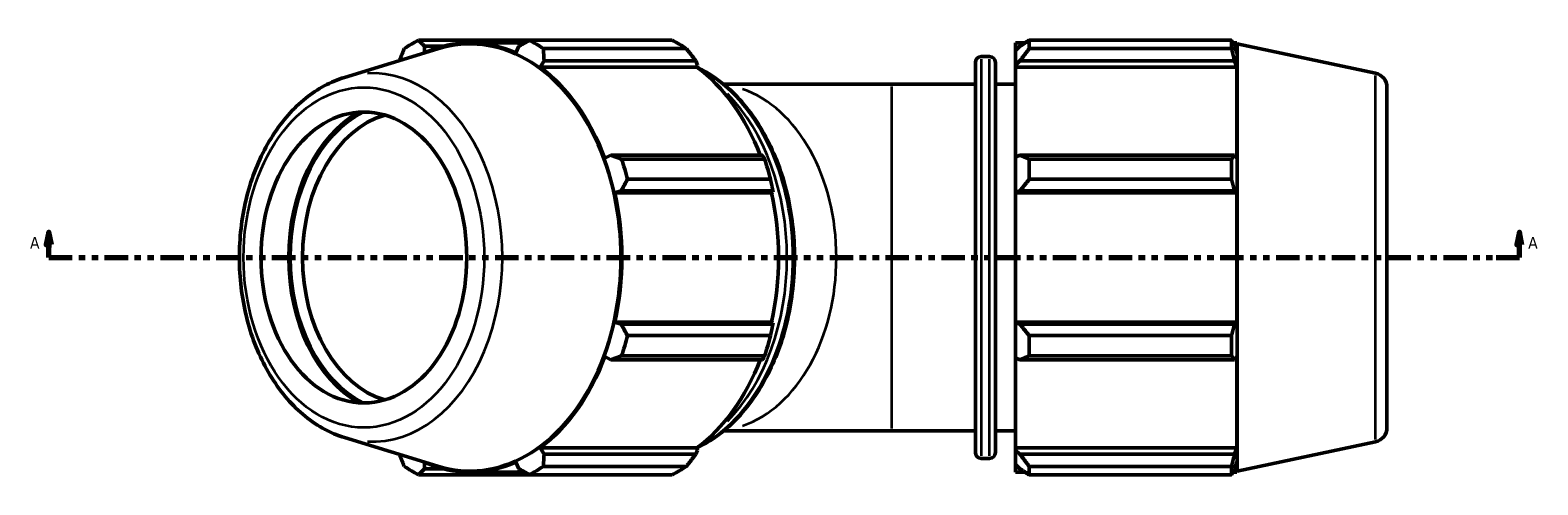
# Model space of a CAD drawing. Header units: inches. Extents: x -0.9 to 60.3, y -18.1 to 45.6.
# Tile 9 of 10: x 10.3 to 33.6, y 26.3 to 33.3. Entities that reach past the tile are written whole.
import ezdxf

# ---------------------------------------------------------------- set-up
doc = ezdxf.new("R2010")
doc.units = ezdxf.units.IN
doc.header["$MEASUREMENT"] = 0
doc.linetypes.add('DOUBLE_DASH_CHAIN', pattern=[1.2403, 0.6614, -0.0827, 0.1654, -0.0827, 0.1654, -0.0827])
for name, color, linetype, lineweight in [('Section Line (ANSI)', 7, 'DOUBLE_DASH_CHAIN', 70), ('Visible (ANSI)', 7, 'Continuous', 50), ('Visible Narrow (ANSI)', 7, 'Continuous', 35)]:
    doc.layers.add(name, color=color, linetype=linetype, lineweight=lineweight)
doc.styles.add('Label Text (ANSI)', font='tahoma.ttf')

# ---------------------------------------------------------------- blocks, each defined once
blk = doc.blocks.new('2dTransSection0')
at = {"layer": 'Section Line (ANSI)', "linetype": 'Continuous'}
for p, q in [((10.631, 30.215), (10.592, 30.019)), ((10.631, 30.019), (10.631, 30.215)), ((10.671, 30.019), (10.631, 30.215)), ((33.33, 30.215), (33.29, 30.019)), ((33.33, 30.019), (33.33, 30.215)), ((33.369, 30.019), (33.33, 30.215)), ((10.592, 30.019), (10.671, 30.019)), ((10.631, 29.822), (10.631, 30.019)), ((10.631, 29.822), (10.989, 29.822)), ((32.972, 29.822), (33.33, 29.822)), ((33.29, 30.019), (33.369, 30.019)), ((33.33, 29.822), (33.33, 30.019))]:
    blk.add_line(p, q, dxfattribs=at)
at = {"layer": 'Section Line (ANSI)', "linetype": 'DOUBLE_DASH_CHAIN', "ltscale": 0.545821}
blk.add_line((10.631, 29.822), (33.33, 29.822), dxfattribs=at)
at = {"layer": 'Section Line (ANSI)', "linetype": 'Continuous', "flags": 128}
for points in [[(10.671, 30.019), (10.631, 30.215), (10.592, 30.019), (10.671, 30.019)], [(33.369, 30.019), (33.33, 30.215), (33.29, 30.019), (33.369, 30.019)]]:
    blk.add_lwpolyline(points, dxfattribs=at)
at = {"layer": 'Section Line (ANSI)'}
for points in [[(10.671, 30.019), (10.631, 30.215), (10.592, 30.019), (10.671, 30.019)], [(33.369, 30.019), (33.33, 30.215), (33.29, 30.019), (33.369, 30.019)]]:
    blk.add_solid(points, dxfattribs=at)
at = {"layer": 'Section Line (ANSI)', "char_height": 0.18, "attachment_point": 7, "style": 'Label Text (ANSI)'}
for insert in [(10.341, 29.96), (33.466, 29.96)]:
    blk.add_mtext('A', dxfattribs=dict(at, insert=insert))

msp = doc.modelspace()

# ---------------------------------------------------------------- linework, layer by layer
at = {"layer": 'Visible (ANSI)'}
for p, q in [((18.044, 33.176), (16.337, 33.176)), ((16.428, 32.984), (16.43, 33.086)), ((16.43, 33.086), (16.722, 33.086)), ((17.976, 33.137), (17.133, 33.137)), ((17.886, 33.086), (17.838, 32.984)), ((18.044, 33.176), (20.252, 33.176)), ((20.472, 33.047), (18.264, 33.047)), ((25.55, 33.137), (25.55, 33.018)), ((25.55, 33.137), (25.702, 33.137)), ((25.621, 33.086), (25.55, 33.018)), ((25.764, 33.176), (25.764, 33.047)), ((25.764, 33.176), (28.886, 33.176)), ((28.886, 33.047), (25.764, 33.047)), ((28.886, 33.047), (28.886, 33.176)), ((28.906, 33.137), (28.967, 33.137)), ((28.967, 32.984), (28.932, 33.086)), ((28.967, 32.984), (28.967, 33.137)), ((28.973, 33.121), (28.967, 33.137)), ((28.973, 26.523), (28.973, 33.121)), ((31.107, 32.667), (28.973, 33.121)), ((15.192, 32.602), (16.634, 33.046)), ((18.216, 32.763), (18.275, 32.858)), ((18.275, 32.858), (20.617, 32.858)), ((20.617, 32.858), (20.644, 32.794)), ((24.933, 26.81), (24.933, 32.834)), ((25.023, 32.923), (25.152, 32.923)), ((25.242, 32.834), (25.242, 26.81)), ((25.55, 32.794), (25.55, 33.018)), ((25.55, 32.794), (25.621, 32.858)), ((25.621, 32.858), (28.932, 32.858)), ((28.932, 32.858), (28.967, 32.763)), ((20.632, 32.763), (18.216, 32.763)), ((20.644, 32.794), (20.632, 32.763)), ((25.55, 32.763), (25.55, 32.794)), ((25.55, 32.763), (25.55, 31.369)), ((25.55, 32.763), (28.967, 32.763)), ((28.967, 31.353), (28.967, 32.763)), ((23.645, 32.496), (21.049, 32.496)), ((23.645, 32.496), (24.933, 32.496)), ((25.242, 32.496), (25.55, 32.496)), ((31.285, 32.447), (31.285, 27.196)), ((19.304, 31.402), (19.213, 31.353)), ((21.646, 31.402), (19.304, 31.402)), ((19.471, 31.34), (21.679, 31.34)), ((25.621, 31.402), (25.55, 31.369)), ((25.55, 30.829), (25.55, 31.369)), ((28.932, 31.402), (25.621, 31.402)), ((25.764, 31.34), (25.764, 31.029)), ((25.764, 31.34), (28.886, 31.34)), ((28.886, 31.029), (28.886, 31.34)), ((28.967, 31.353), (28.932, 31.402)), ((21.77, 31.029), (19.562, 31.029)), ((28.886, 31.029), (25.764, 31.029)), ((19.369, 30.819), (19.466, 30.851)), ((21.785, 30.819), (19.369, 30.819)), ((19.466, 30.851), (21.807, 30.851)), ((21.809, 30.829), (21.785, 30.819)), ((21.807, 30.851), (21.809, 30.829)), ((25.55, 30.829), (25.621, 30.851)), ((25.55, 30.819), (25.55, 30.829)), ((25.55, 30.819), (25.55, 28.825)), ((25.55, 30.819), (28.967, 30.819)), ((25.621, 30.851), (28.932, 30.851)), ((28.932, 30.851), (28.967, 30.819)), ((28.967, 28.825), (28.967, 30.819)), ((19.466, 28.793), (19.369, 28.825)), ((21.785, 28.825), (19.369, 28.825)), ((21.807, 28.793), (19.466, 28.793)), ((21.785, 28.825), (21.809, 28.814)), ((21.809, 28.814), (21.807, 28.793)), ((25.55, 28.814), (25.55, 28.825)), ((25.55, 28.825), (28.967, 28.825)), ((25.55, 28.274), (25.55, 28.814)), ((25.621, 28.793), (25.55, 28.814)), ((28.932, 28.793), (25.621, 28.793)), ((28.967, 28.825), (28.932, 28.793)), ((19.562, 28.615), (21.77, 28.615)), ((25.764, 28.615), (25.764, 28.303)), ((25.764, 28.615), (28.886, 28.615)), ((28.886, 28.303), (28.886, 28.615)), ((19.213, 28.291), (19.304, 28.242)), ((19.304, 28.242), (21.646, 28.242)), ((21.679, 28.303), (19.471, 28.303)), ((25.55, 28.274), (25.55, 26.881)), ((25.55, 28.274), (25.621, 28.242)), ((25.621, 28.242), (28.932, 28.242)), ((28.886, 28.303), (25.764, 28.303)), ((28.932, 28.242), (28.967, 28.291)), ((28.967, 26.881), (28.967, 28.291)), ((15.192, 27.041), (16.634, 26.598)), ((21.049, 27.148), (23.645, 27.148)), ((23.645, 27.148), (24.933, 27.148)), ((25.242, 27.148), (25.55, 27.148)), ((18.275, 26.786), (18.216, 26.881)), ((20.632, 26.881), (18.216, 26.881)), ((20.617, 26.786), (18.275, 26.786)), ((20.644, 26.849), (20.617, 26.786)), ((20.632, 26.881), (20.644, 26.849)), ((25.55, 26.849), (25.55, 26.881)), ((25.55, 26.881), (28.967, 26.881)), ((25.55, 26.626), (25.55, 26.849)), ((25.621, 26.786), (25.55, 26.849)), ((28.932, 26.786), (25.621, 26.786)), ((28.967, 26.881), (28.932, 26.786)), ((31.107, 26.976), (28.973, 26.523)), ((16.43, 26.558), (16.428, 26.66)), ((16.722, 26.558), (16.43, 26.558)), ((17.838, 26.66), (17.886, 26.558)), ((18.264, 26.596), (20.472, 26.596)), ((25.023, 26.72), (25.152, 26.72)), ((25.55, 26.626), (25.55, 26.506)), ((25.55, 26.626), (25.621, 26.558)), ((25.764, 26.596), (25.764, 26.467)), ((25.764, 26.596), (28.886, 26.596)), ((28.886, 26.467), (28.886, 26.596)), ((28.932, 26.558), (28.967, 26.66)), ((28.967, 26.506), (28.967, 26.66)), ((16.337, 26.467), (18.044, 26.467)), ((17.976, 26.506), (17.133, 26.506)), ((20.252, 26.467), (18.044, 26.467)), ((25.55, 26.506), (25.702, 26.506)), ((28.886, 26.467), (25.764, 26.467)), ((28.906, 26.506), (28.967, 26.506)), ((28.973, 26.523), (28.967, 26.506))]:
    msp.add_line(p, q, dxfattribs=at)
for centre, radius, start, end in [((25.023, 32.834), 0.0898, 90, 180), ((25.152, 32.834), 0.0898, 0, 90), ((31.06, 32.447), 0.225, 0, 78), ((31.06, 27.196), 0.225, 282, 0), ((25.023, 26.81), 0.0898, 180, 270), ((25.152, 26.81), 0.0898, 270, 0)]:
    msp.add_arc(centre, radius, start, end, dxfattribs=at)
for centre, major_axis, start_param, end_param in [((17.129, 29.822), (0, -3.299), 6.068995, 9.638969), ((17.191, 29.822), (0, 3.565), 0.345435, 0.439963), ((17.133, 29.822), (0, 3.315), 5.977753, 6.588618), ((17.191, 29.822), (0, 3.565), 5.843222, 5.93775), ((19.398, 29.822), (0, 3.565), 5.843222, 5.93775), ((17.133, 29.822), (0, 3.315), 5.192355, 5.80322), ((19.55, 29.822), (0, -3.315), 2.067629, 2.661627), ((16.039, 29.822), (0, 2.41), 0.373913, 2.76768), ((16.039, 29.822), (0, 2.381), 0.338173, 2.80342), ((16.135, 29.822), (0, -2.246), 3.34458, 6.080198), ((17.191, 29.822), (0, 3.565), 5.057824, 5.152352), ((19.398, 29.822), (0, -3.565), 1.916232, 2.010759), ((17.133, 29.822), (0, 3.315), 4.406956, 5.017822), ((19.55, 29.822), (0, -3.315), 1.265364, 1.876229), ((17.191, 29.822), (0, 3.565), 4.272426, 4.366954), ((19.398, 29.822), (0, -3.565), 1.130833, 1.225361), ((17.133, 29.822), (0, 3.315), 3.621558, 4.232423), ((19.55, 29.822), (0, -3.315), 0.479966, 1.073963), ((17.191, 29.822), (0, -3.565), 5.843222, 5.93775), ((17.133, 29.822), (0, -3.315), 5.977753, 6.588618), ((17.191, 29.822), (0, -3.565), 0.345435, 0.439963), ((19.398, 29.822), (0, -3.565), 0.345435, 0.439963)]:
    msp.add_ellipse(centre, major_axis=major_axis, ratio=0.707107, start_param=start_param, end_param=end_param, dxfattribs=at)
msp.add_ellipse((15.494, 29.822), major_axis=(0, 2.246), ratio=0.707107, dxfattribs=at)
for points, weights in [([(16.043, 32.864), (16.079, 32.954), (16.117, 33.047)], [2.79385360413, 2.7626482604, 2.72970964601]), ([(16.337, 33.176), (16.384, 33.13), (16.43, 33.086)], [2.72970964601, 2.7638150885, 2.7960622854]), ([(17.886, 33.086), (17.963, 33.13), (18.044, 33.176)], [2.7960622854, 2.7638150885, 2.72970964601]), ([(18.264, 33.047), (18.27, 32.95), (18.275, 32.858)], [2.72970964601, 2.7638150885, 2.7960622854]), ([(20.472, 33.047), (20.547, 32.95), (20.617, 32.858)], [1.01889921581, 1.01424922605, 1.00879627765]), ([(25.764, 33.176), (25.69, 33.13), (25.621, 33.086)], [1.0163054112, 1.01158040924, 1.00605543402]), ([(25.621, 32.858), (25.69, 32.95), (25.764, 33.047)], [1.00605543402, 1.01158040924, 1.0163054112]), ([(28.886, 33.176), (28.91, 33.13), (28.932, 33.086)], [1, 1.00079068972, 1.00076438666]), ([(28.932, 32.858), (28.91, 32.95), (28.886, 33.047)], [1.00076438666, 1.00079068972, 1]), ([(19.304, 31.402), (19.386, 31.372), (19.471, 31.34)], [2.7960622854, 2.7638150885, 2.72970964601]), ([(21.646, 31.402), (21.663, 31.372), (21.679, 31.34)], [1.01482104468, 1.02017253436, 1.02471505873]), ([(25.764, 31.34), (25.69, 31.372), (25.621, 31.402)], [1.0163054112, 1.01158040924, 1.00605543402]), ([(28.886, 31.34), (28.91, 31.372), (28.932, 31.402)], [1, 1.00079068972, 1.00076438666]), ([(19.562, 31.029), (19.513, 30.938), (19.466, 30.851)], [2.74138513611, 2.7756364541, 2.80802157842]), ([(21.77, 31.029), (21.79, 30.938), (21.807, 30.851)], [1.0201590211, 1.01553214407, 1.01010100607]), ([(25.621, 30.851), (25.69, 30.938), (25.764, 31.029)], [1.00605543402, 1.01158040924, 1.0163054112]), ([(28.932, 30.851), (28.91, 30.938), (28.886, 31.029)], [1.00076438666, 1.00079068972, 1]), ([(19.466, 28.793), (19.513, 28.705), (19.562, 28.615)], [2.80802157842, 2.7756364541, 2.74138513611]), ([(21.807, 28.793), (21.79, 28.705), (21.77, 28.615)], [1.01010100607, 1.01553214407, 1.0201590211]), ([(25.764, 28.615), (25.69, 28.705), (25.621, 28.793)], [1.0163054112, 1.01158040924, 1.00605543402]), ([(28.886, 28.615), (28.91, 28.705), (28.932, 28.793)], [1, 1.00079068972, 1.00076438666]), ([(19.471, 28.303), (19.386, 28.272), (19.304, 28.242)], [2.74138513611, 2.7756364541, 2.80802157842]), ([(21.679, 28.303), (21.663, 28.272), (21.646, 28.242)], [1.02471505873, 1.02017253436, 1.01482104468]), ([(25.621, 28.242), (25.69, 28.272), (25.764, 28.303)], [1.00605543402, 1.01158040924, 1.0163054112]), ([(28.932, 28.242), (28.91, 28.272), (28.886, 28.303)], [1.00076438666, 1.00079068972, 1]), ([(16.117, 26.596), (16.079, 26.69), (16.043, 26.78)], [2.74138513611, 2.77446463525, 2.8058034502]), ([(18.275, 26.786), (18.27, 26.693), (18.264, 26.596)], [2.80802157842, 2.7756364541, 2.74138513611]), ([(20.617, 26.786), (20.547, 26.693), (20.472, 26.596)], [1.00879627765, 1.01424922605, 1.01889921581]), ([(25.764, 26.596), (25.69, 26.693), (25.621, 26.786)], [1.0163054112, 1.01158040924, 1.00605543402]), ([(28.886, 26.596), (28.91, 26.693), (28.932, 26.786)], [1, 1.00079068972, 1.00076438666]), ([(16.43, 26.558), (16.384, 26.514), (16.337, 26.467)], [2.80802157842, 2.7756364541, 2.74138513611]), ([(18.044, 26.467), (17.963, 26.514), (17.886, 26.558)], [2.74138513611, 2.7756364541, 2.80802157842]), ([(25.621, 26.558), (25.69, 26.514), (25.764, 26.467)], [1.00605543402, 1.01158040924, 1.0163054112]), ([(28.932, 26.558), (28.91, 26.514), (28.886, 26.467)], [1.00076438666, 1.00079068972, 1])]:
    msp.add_rational_spline(points, weights, degree=2, dxfattribs=at)
for points, knots in [([(15.192, 32.602), (14.98, 32.537), (14.778, 32.427), (14.403, 32.125), (14.232, 31.93), (13.94, 31.474), (13.82, 31.212), (13.648, 30.648), (13.595, 30.347), (13.561, 29.738), (13.58, 29.429), (13.687, 28.835), (13.775, 28.55), (14.016, 28.031), (14.167, 27.797), (14.519, 27.408), (14.719, 27.253), (15.019, 27.103), (15.105, 27.068), (15.192, 27.041)], [3.355783, 3.355783, 3.355783, 3.355783, 3.658502, 3.658502, 3.976522, 3.976522, 4.303813, 4.303813, 4.633108, 4.633108, 4.96237, 4.96237, 5.291694, 5.291694, 5.620484, 5.620484, 5.944017, 5.944017, 6.068995, 6.068995, 6.068995, 6.068995]), ([(20.638, 26.885), (20.852, 26.987), (21.054, 27.134), (21.427, 27.515), (21.595, 27.754), (21.869, 28.294), (21.975, 28.595), (22.114, 29.229), (22.146, 29.562), (22.135, 30.224), (22.092, 30.555), (21.932, 31.179), (21.816, 31.474), (21.523, 31.997), (21.346, 32.226), (20.989, 32.555), (20.818, 32.673), (20.638, 32.758)], [0.323736, 0.323736, 0.323736, 0.323736, 0.626452, 0.626452, 0.947492, 0.947492, 1.270631, 1.270631, 1.593999, 1.593999, 1.917321, 1.917321, 2.240693, 2.240693, 2.563702, 2.563702, 2.817856, 2.817856, 2.817856, 2.817856])]:
    msp.add_open_spline(points, degree=3, knots=knots, dxfattribs=at)
at = {"layer": 'Visible Narrow (ANSI)'}
for p, q in [((25.023, 32.885), (25.023, 26.758)), ((25.152, 26.758), (25.152, 32.885)), ((31.107, 27.011), (31.107, 32.632)), ((23.645, 27.181), (23.645, 32.463))]:
    msp.add_line(p, q, dxfattribs=at)
for centre, major_axis, start_param, end_param in [((15.62, 29.822), (0, -2.845), 6.247493, 9.46047), ((19.922, 29.822), (0, 3.102), 3.606202, 5.818576), ((20.897, 29.822), (0, -2.674), 0.235381, 2.906212), ((19.831, 29.822), (0, 3.102), 3.761138, 5.66364), ((19.768, 29.822), (0, -3.012), 1.407565, 1.734027)]:
    msp.add_ellipse(centre, major_axis=major_axis, ratio=0.707107, start_param=start_param, end_param=end_param, dxfattribs=at)
msp.add_ellipse((15.494, 29.822), major_axis=(0, -2.626), ratio=0.707107, dxfattribs=at)

# ---------------------------------------------------------------- block references
at = {"layer": 'Section Line (ANSI)'}
msp.add_blockref('2dTransSection0', (0, 0), dxfattribs=at)

doc.saveas('drawing.dxf')
